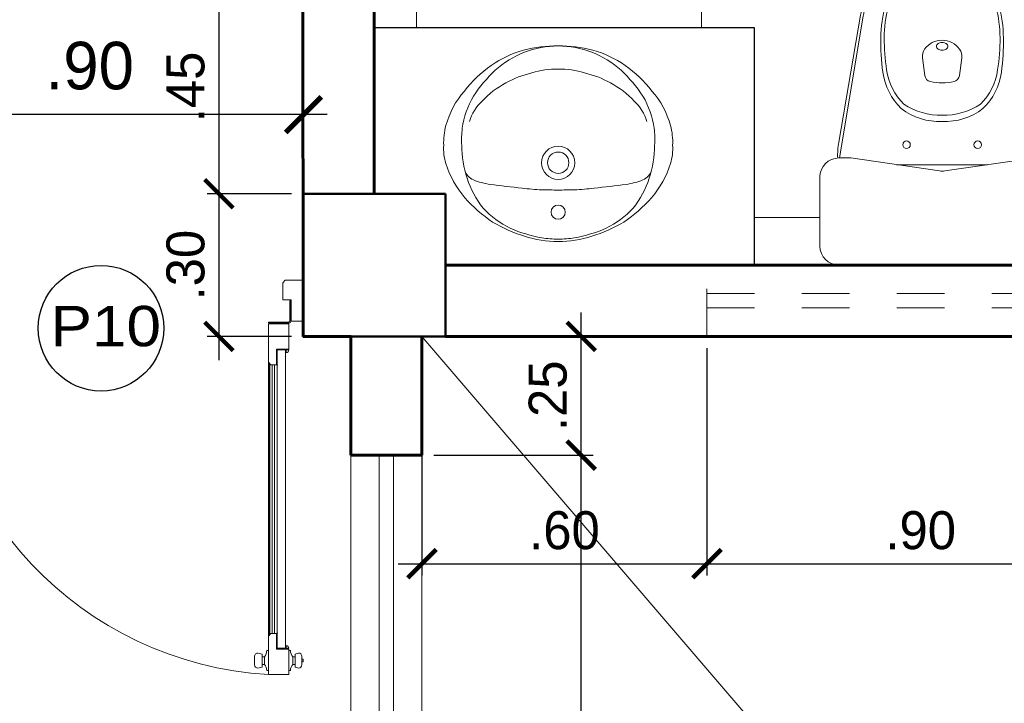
# Model space of a CAD drawing. Header units: metres. Extents: x -13 to 533, y -25 to 219.
# Tile 33 of 99: x 17.03 to 19.11, y 11.78 to 13.22. Entities that reach past the tile are written whole.
import ezdxf

# ---------------------------------------------------------------- set-up
doc = ezdxf.new("R2010")
doc.units = ezdxf.units.M
doc.linetypes.add('HIDDEN', pattern=[0.375, 0.25, -0.125])
for name, color, linetype, lineweight in [('COLUMNAS', 5, 'Continuous', 80), ('COTAS', 4, 'Continuous', 13), ('Pluma 0.2', 252, 'Continuous', 20), ('PLUMA 0.3', 251, 'Continuous', 30), ('PLUMA 0.8', 1, 'Continuous', 60), ('SANITARIOS', 54, 'Continuous', 18), ('VANOS', 254, 'Continuous', 20)]:
    doc.layers.add(name, color=color, linetype=linetype, lineweight=lineweight)
doc.layers.add('PLUMA 0.05', color=7, linetype='Continuous', lineweight=5, true_color=0x9c9c9c)
doc.layers.add('TEXTURAS', color=7, linetype='Continuous', lineweight=5, true_color=0x8a8a8a)
doc.styles.add('STYLE1', font='arial.ttf', dxfattribs={"height": 0.3})
doc.styles.add('TEXTOCENT', font='GOTHIC.TTF')
doc.dimstyles.new('PLANTA50', dxfattribs={"dimscale": 0.5, "dimtxt": 0.2, "dimasz": 0.15, "dimexe": 0.1, "dimexo": 0.1, "dimgap": 0.1, "dimtad": 2, "dimzin": 7, "dimdsep": 46, "dimtxsty": 'TEXTOCENT', "dimblk": 'ARCHTICK', "dimcen": 0.2, "dimdle": 0.1, "dimclrd": 8, "dimclre": 8, "dimclrt": 256, "dimaunit": 1, "dimadec": 0, "dimazin": 0, "dimtfac": 1, "dimtix": 1, "dimtmove": 2, "dimatfit": 3, "dimldrblk": 'ARCHTICK', "dimfxl": 1, "dimtolj": 1, "dimtzin": 0, "dimarcsym": 0})

# ---------------------------------------------------------------- blocks, each defined once
blk = doc.blocks.new('A$C66326E21')
for centre, radius in [((0.2409999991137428, 0.3500000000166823), 0.015), ((0.2409999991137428, 0.2460000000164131), 0.035), ((0.2409999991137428, 0.2460000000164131), 0.0225)]:
    blk.add_circle(centre, radius)
for centre, radius, start, end in [((0.2571855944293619, 0.1127999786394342), 0.300577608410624, 106.8213622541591, 120.905760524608), ((0.2578833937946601, 0.1130263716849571), 0.2954473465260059, 99.99248570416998, 113.5156580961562), ((0.2444154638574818, 0.1669610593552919), 0.2450627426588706, 90.79856304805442, 107.6279740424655), ((0.2496502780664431, 0.1101268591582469), 0.2969991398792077, 91.66901013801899, 98.33098986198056), ((0.2375845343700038, 0.1669610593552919), 0.2450627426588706, 72.37202595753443, 89.20143695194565), ((0.2323497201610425, 0.1101268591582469), 0.2969991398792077, 81.66901013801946, 88.330989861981), ((0.2241166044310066, 0.1130263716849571), 0.2954473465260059, 66.48434190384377, 80.00751429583), ((0.2248144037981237, 0.1127999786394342), 0.300577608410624, 59.09423947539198, 73.17863774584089), ((0.231792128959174, 0.2021108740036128), 0.2036825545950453, 116.7862099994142, 136.8489608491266), ((0.2502078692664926, 0.2021108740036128), 0.2036825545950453, 43.15103915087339, 63.2137900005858), ((0.2724386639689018, 0.1183497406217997), 0.3040682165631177, 123.9103165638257, 138.5833330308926), ((0.2095613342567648, 0.1183497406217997), 0.3040682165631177, 41.41666696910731, 56.08968343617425), ((0.2437383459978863, 0.2140635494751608), 0.2049205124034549, 141.5768857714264, 161.5924571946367), ((0.2382616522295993, 0.2140635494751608), 0.2049205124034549, 18.40754280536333, 38.42311422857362), ((0.199272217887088, 0.1868400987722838), 0.2039123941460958, 139.4151812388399, 162.6420023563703), ((0.2827277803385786, 0.1868400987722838), 0.2039123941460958, 17.35799764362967, 40.58481876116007), ((0.1193269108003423, 0.1398094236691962), 0.1531677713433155, 97.96383961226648, 111.7838862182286), ((0.3125994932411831, -1.241722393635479), 1.548153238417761, 95.46521959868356, 97.96383961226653), ((0.2388671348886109, -0.314815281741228), 0.6186163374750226, 92.97155251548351, 96.84378961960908), ((0.214136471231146, 0.6274252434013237), 0.3245389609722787, 268.7043153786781, 274.7480580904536), ((0.2678635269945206, 0.6274252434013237), 0.3245389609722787, 265.2519419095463, 271.2956846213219), ((0.2431328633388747, -0.314815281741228), 0.6186163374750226, 83.15621038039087, 87.02844748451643), ((0.1694005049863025, -1.241722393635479), 1.548153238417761, 82.03616038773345, 84.53478040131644), ((0.3626730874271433, 0.1398094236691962), 0.1531677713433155, 68.21611378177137, 82.0361603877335), ((0.280146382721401, 0.2055751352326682), 0.2421706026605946, 162.4069807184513, 179.1896752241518), ((0.07361852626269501, 0.2541818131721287), 0.03, 111.7838862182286, 166.7563550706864), ((0.4083814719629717, 0.2541818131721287), 0.03, 13.24364492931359, 68.21611378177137), ((0.2018536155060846, 0.2055751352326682), 0.2421706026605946, 0.8103247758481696, 17.59301928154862), ((0.1065810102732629, 0.2158131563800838), 0.1067985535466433, 162.6420023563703, 183.6576372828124), ((0.3754189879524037, 0.2158131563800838), 0.1067985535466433, 356.3423627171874, 17.35799764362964), ((0.1343527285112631, 0.2028813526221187), 0.1344919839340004, 177.3924563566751, 195.3300822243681), ((0.2130771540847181, 0.1966645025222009), 0.175511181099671, 175.9697432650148, 187.6164357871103), ((0.2689228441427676, 0.1966645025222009), 0.175511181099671, 352.3835642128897, 4.030256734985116), ((0.3476472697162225, 0.2028813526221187), 0.1344919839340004, 344.6699177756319, 2.60754364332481), ((0.1814367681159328, 0.2157886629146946), 0.1833131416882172, 195.3300822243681, 221.2175443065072), ((0.2151371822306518, 0.1969399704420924), 0.1775895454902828, 187.6164357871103, 210.8024455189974), ((0.2668628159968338, 0.1969399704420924), 0.1775895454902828, 329.1975544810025, 352.3835642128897), ((0.3005632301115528, 0.2157886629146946), 0.1833131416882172, 318.7824556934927, 344.6699177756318), ((0.1414948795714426, 0.18324249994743), 0.0902231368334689, 195.5550290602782, 227.7100619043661), ((0.3405051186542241, 0.18324249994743), 0.0902231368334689, 312.2899380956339, 344.4449709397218), ((0.3149208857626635, 0.2710269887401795), 0.3014968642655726, 213.1860097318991, 226.8139902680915), ((0.2099608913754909, 0.2331804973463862), 0.1740708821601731, 222.0905713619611, 243.0550122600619), ((0.2720391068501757, 0.2331804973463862), 0.1740708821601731, 296.9449877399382, 317.9094286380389), ((0.1670791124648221, 0.2710269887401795), 0.3014968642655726, 313.1860097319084, 326.8139902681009), ((0.247897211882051, 0.2536854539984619), 0.2587284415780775, 217.8305458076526, 235.1978782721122), ((0.2341027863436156, 0.2536854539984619), 0.2587284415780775, 304.8021217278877, 322.1694541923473), ((0.2310312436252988, 0.2539746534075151), 0.2023719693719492, 240.4039276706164, 257.0247784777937), ((0.2509687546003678, 0.2539746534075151), 0.2023719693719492, 282.9752215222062, 299.5960723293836), ((0.2459040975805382, 0.2059853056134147), 0.2069212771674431, 228.4229955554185, 248.4382677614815), ((0.2353003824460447, 0.2097979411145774), 0.160898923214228, 252.0048131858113, 272.0300466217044), ((0.246699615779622, 0.2097979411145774), 0.160898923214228, 267.9699533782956, 287.9951868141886), ((0.2360959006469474, 0.2059853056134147), 0.2069212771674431, 291.5617322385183, 311.5770044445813), ((0.2254534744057, 0.2164118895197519), 0.2153312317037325, 234.4409912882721, 254.5665361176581), ((0.2565465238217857, 0.2164118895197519), 0.2153312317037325, 285.4334638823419, 305.559008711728), ((0.2409726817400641, 0.3041910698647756), 0.3041910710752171, 256.1489410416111, 270.0051453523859), ((0.2438282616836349, 0.2084612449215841), 0.2084804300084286, 249.2189314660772, 269.2226969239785), ((0.2381717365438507, 0.2084612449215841), 0.2084804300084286, 270.7773030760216, 290.7810685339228), ((0.2410273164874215, 0.3041910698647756), 0.3041910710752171, 269.9948546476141, 283.851058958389)]:
    blk.add_arc(centre, radius, start, end)
blk = doc.blocks.new('A$C1DB9681C')
for p, q in [((0.0853656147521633, 0.5259124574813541), (0.0392541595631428, 0.2587589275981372)), ((0.0407027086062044, 0.2255772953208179), (0.0911344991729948, 0.5242283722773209)), ((0.4734342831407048, 0.2255772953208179), (0.4230024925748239, 0.5242283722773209)), ((0.4287713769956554, 0.5259124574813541), (0.4748828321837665, 0.2587589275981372)), ((0.2207645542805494, 0.3990422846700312), (0.2156367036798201, 0.436646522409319)), ((0.2933724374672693, 0.3990422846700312), (0.2985002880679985, 0.436646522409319)), ((0.0649951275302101, 0.2255772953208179), (0.0399951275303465, 0.2255772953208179)), ((0.0649951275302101, 0.2255772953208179), (0.2512816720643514, 0.1983265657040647)), ((0.1613642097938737, 0.2114800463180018), (0.2570684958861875, 0.2114800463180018)), ((0.3528692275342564, 0.2114800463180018), (0.2570684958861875, 0.2114800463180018)), ((0.2628554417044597, 0.1983257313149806), (0.4493354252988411, 0.2255772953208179)), ((0.4743354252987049, 0.2255772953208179), (0.4493354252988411, 0.2255772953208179)), ((-4.8724696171e-06, 0.0400026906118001), (-4.8724696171e-06, 0.1855772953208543)), ((0.5143354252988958, 0.0400026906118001), (0.5143354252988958, 0.1855772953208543)), ((0.4743354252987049, 2.6906118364e-06), (0.0399951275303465, 2.6906118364e-06))]:
    blk.add_line(p, q)
blk.add_lwpolyline([(0.2450684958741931, 0.4604800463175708, 0.1390050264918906), (0.2458909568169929, 0.4575788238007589, 0.1070892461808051), (0.2485832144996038, 0.4547791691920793, 0.080211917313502), (0.2522965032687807, 0.4530694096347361, 0.067960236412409), (0.2570684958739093, 0.452417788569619, 0.0679602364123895), (0.261840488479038, 0.4530694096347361, 0.08021191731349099), (0.2655537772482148, 0.4547791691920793, 0.1070892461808), (0.2682460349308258, 0.4575788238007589, 0.1390050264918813), (0.2690684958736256, 0.4604800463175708, 0.1390050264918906), (0.2682460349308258, 0.4633812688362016, 0.1070892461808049), (0.2655537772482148, 0.4661809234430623, 0.0802119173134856), (0.261840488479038, 0.4678906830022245, 0.0679602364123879), (0.2570684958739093, 0.4685423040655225, 0.0679602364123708), (0.2522965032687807, 0.4678906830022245, 0.0802119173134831), (0.2485832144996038, 0.4661809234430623, 0.1070892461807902), (0.2458909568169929, 0.4633812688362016, 0.1390050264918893)], format="xyb", close=True)
for centre in [(0.1820684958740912, 0.253480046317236), (0.3320684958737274, 0.253480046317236)]:
    blk.add_circle(centre, 0.008)
for centre, radius, start, end in [((0.263378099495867, 0.5387561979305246), 0.1648446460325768, 92.19359256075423, 132.4727455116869), ((0.2633272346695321, 0.5383444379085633), 0.1592586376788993, 92.25225892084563, 132.8254247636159), ((0.2507588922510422, 0.5387561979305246), 0.1648446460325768, 47.52725448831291, 87.80640743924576), ((0.2508097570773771, 0.5383444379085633), 0.1592586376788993, 47.17457523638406, 87.74774107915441), ((0.2937813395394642, 0.5110476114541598), 0.2058454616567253, 133.5069758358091, 163.073028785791), ((0.2934777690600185, 0.5112569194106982), 0.1996550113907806, 133.8873058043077, 163.4946005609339), ((0.2629274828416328, 0.5349434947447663), 0.1216776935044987, 92.75995603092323, 135.8858163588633), ((0.2628489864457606, 0.5342354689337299), 0.1153894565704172, 92.87146162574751, 136.5576922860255), ((0.2512095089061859, 0.5349434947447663), 0.1216776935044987, 44.11418364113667, 87.24004396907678), ((0.2512880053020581, 0.5342354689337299), 0.1153894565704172, 43.44230771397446, 87.12853837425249), ((0.2206592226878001, 0.5112569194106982), 0.1996550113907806, 16.50539943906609, 46.11269419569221), ((0.2203556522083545, 0.5110476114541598), 0.2058454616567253, 16.92697121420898, 46.49302416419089), ((0.2907256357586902, 0.5128906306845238), 0.1570256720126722, 137.1692449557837, 167.274595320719), ((0.2900998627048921, 0.513200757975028), 0.1496795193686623, 137.8844604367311, 168.1333494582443), ((0.2240371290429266, 0.513200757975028), 0.1496795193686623, 11.86665054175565, 42.11553956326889), ((0.2234113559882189, 0.5128906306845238), 0.1570256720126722, 12.72540467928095, 42.83075504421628), ((0.3769320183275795, 0.475587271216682), 0.2958776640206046, 161.1914994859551, 170.2070749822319), ((0.3793647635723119, 0.4755562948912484), 0.2923108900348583, 161.5677512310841, 170.4151563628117), ((0.1347722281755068, 0.4755562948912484), 0.2923108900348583, 9.584843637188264, 18.43224876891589), ((0.1372049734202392, 0.475587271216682), 0.2958776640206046, 9.792925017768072, 18.80850051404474), ((0.4073331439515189, 0.4752295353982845), 0.2792835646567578, 165.0070925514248, 179.333133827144), ((0.4158106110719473, 0.4751387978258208), 0.2807619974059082, 165.8066819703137, 179.3181272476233), ((0.0983263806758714, 0.4751387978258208), 0.2807619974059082, 0.681872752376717, 14.19331802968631), ((0.1068038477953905, 0.4752295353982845), 0.2792835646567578, 0.6668661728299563, 14.99290744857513), ((0.5562896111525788, 0.4678808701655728), 0.4283522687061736, 178.5821248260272, 188.2412734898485), ((0.6220161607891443, 0.4812331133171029), 0.4869554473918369, 180.3239309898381, 188.2950093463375), ((-0.1078791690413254, 0.4812331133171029), 0.4869554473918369, 351.7049906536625, 359.6760690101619), ((-0.0421526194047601, 0.4678808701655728), 0.4283522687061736, 351.7587265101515, 1.417875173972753), ((0.2570684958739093, 0.4278378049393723), 0.0456422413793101, 90, 143.8167739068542), ((0.2570684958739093, 0.4278378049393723), 0.0456422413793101, 36.1832260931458, 90), ((0.2404074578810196, 0.4400243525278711), 0.025, 143.8167739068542, 187.7651660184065), ((0.2737295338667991, 0.4400243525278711), 0.025, 352.2348339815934, 36.1832260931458), ((0.2634849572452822, 0.4242202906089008), 0.1323187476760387, 187.7049638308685, 225.6981694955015), ((0.2619713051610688, 0.4274656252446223), 0.1229266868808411, 187.7071026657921, 225.9930293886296), ((0.235627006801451, 0.4010689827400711), 0.015, 187.7651660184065, 256.2303869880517), ((0.2785099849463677, 0.4010689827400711), 0.015, 283.7696130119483, 352.2348339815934), ((0.2521656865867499, 0.4274656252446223), 0.1229266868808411, 314.0069706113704, 352.2928973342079), ((0.250652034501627, 0.4242202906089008), 0.1323187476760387, 314.3018305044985, 352.2950361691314), ((0.2570684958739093, 0.4885633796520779), 0.1050833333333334, 256.2303869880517, 270), ((0.2570684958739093, 0.4885633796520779), 0.1050833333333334, 270, 283.7696130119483), ((0.2537801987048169, 0.4535029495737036), 0.1380620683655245, 235.9958080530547, 271.3647728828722), ((0.2603567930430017, 0.4535029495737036), 0.1380620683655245, 268.6352271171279, 304.0041919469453), ((0.2512401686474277, 0.4342095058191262), 0.1318583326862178, 232.5539812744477, 272.5333809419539), ((0.262896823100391, 0.4342095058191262), 0.1318583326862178, 267.4666190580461, 307.4460187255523), ((0.1870684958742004, 0.2332457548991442), 0.15, 170.2070749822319, 182.9659744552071), ((0.3270684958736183, 0.2332457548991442), 0.15, 357.0388858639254, 9.792925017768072), ((0.0399951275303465, 0.1855772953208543), 0.04, 90, 180), ((0.4743354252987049, 0.1855772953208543), 0.04, 0, 90), ((0.2570714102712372, 0.2379053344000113), 0.04, 261.677576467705, 278.3141622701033), ((0.0399951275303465, 0.0400026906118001), 0.04, 180, 270), ((0.4743354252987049, 0.0400026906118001), 0.04, 270, 0)]:
    blk.add_arc(centre, radius, start, end)
blk = doc.blocks.new('A$C387263C3')
at = {"layer": 'PLUMA 0.05', "lineweight": 9}
blk.add_arc((0.0378009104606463, 0.1080012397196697), 0.9308800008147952, 0, 86.67442637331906, dxfattribs=at)
at = {"layer": 'Pluma 0.2', "lineweight": 9}
for p, q in [((0.0918009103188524, 1.037313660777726), (0.0378009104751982, 1.037313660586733)), ((0.0378009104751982, 1.037313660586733), (0.0918009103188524, 1.037313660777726)), ((0.0378009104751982, 0.9704616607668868), (0.0378009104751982, 1.037313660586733)), ((0.0918009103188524, 1.037313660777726), (0.0378009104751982, 1.037313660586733)), ((0.0378009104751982, 1.037313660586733), (0.0918009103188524, 1.037313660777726)), ((0.0378009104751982, 0.9704616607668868), (0.0378009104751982, 1.037313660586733)), ((0.0918009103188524, 0.9361716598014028), (0.0918009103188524, 1.037313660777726)), ((0.0918009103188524, 0.9361716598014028), (0.0918009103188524, 1.037313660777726)), ((0.0034776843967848, 0.9893053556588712), (0.0034776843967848, 1.012143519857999)), ((0.0034776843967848, 0.9893053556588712), (0.0034776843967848, 1.012143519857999)), ((0.0216009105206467, 1.017990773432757), (0.0122792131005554, 1.020254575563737)), ((0.0216009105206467, 1.017990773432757), (0.0122792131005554, 1.020254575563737)), ((0.0216009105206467, 0.9834581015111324), (0.0216009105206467, 1.017990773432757)), ((0.0216009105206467, 0.9834581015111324), (0.0216009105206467, 1.017990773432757)), ((0.0216009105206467, 1.010878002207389), (0.027675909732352, 1.010878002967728)), ((0.0216009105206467, 1.010878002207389), (0.027675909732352, 1.010878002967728)), ((0.027675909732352, 0.9905708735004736), (0.027675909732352, 1.010878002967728)), ((0.027675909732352, 0.9905708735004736), (0.027675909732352, 1.010878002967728)), ((0.0334448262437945, 1.027049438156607), (0.0378009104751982, 1.027049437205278)), ((0.0334448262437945, 1.027049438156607), (0.0378009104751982, 1.027049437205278)), ((0.0961569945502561, 1.027049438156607), (0.0918009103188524, 1.027049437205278)), ((0.0961569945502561, 1.027049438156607), (0.0918009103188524, 1.027049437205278)), ((0.1080009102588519, 1.010878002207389), (0.1019259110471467, 1.010878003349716)), ((0.1019259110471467, 0.9905708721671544), (0.1019259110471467, 1.010878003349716)), ((0.1080009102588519, 1.010878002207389), (0.1019259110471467, 1.010878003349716)), ((0.1019259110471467, 0.9905708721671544), (0.1019259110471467, 1.010878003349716)), ((0.1080009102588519, 1.017990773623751), (0.119158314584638, 1.020254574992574)), ((0.1080009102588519, 1.017990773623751), (0.119158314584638, 1.020254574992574)), ((0.1080009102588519, 0.9834581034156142), (0.1080009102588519, 1.017990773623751)), ((0.1080009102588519, 0.9834581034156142), (0.1080009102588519, 1.017990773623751)), ((0.1279598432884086, 0.9893053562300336), (0.1279598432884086, 1.012143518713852)), ((0.1279598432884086, 0.9893053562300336), (0.1279598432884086, 1.012143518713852)), ((0.0005283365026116, 0.9970314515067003), (0.0005283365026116, 1.004417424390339)), ((0.0005283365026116, 1.004417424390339), (0.0034776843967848, 1.004417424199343)), ((0.0005283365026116, 0.9970314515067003), (0.0005283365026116, 1.004417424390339)), ((0.0005283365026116, 1.004417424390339), (0.0034776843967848, 1.004417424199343)), ((0.0034776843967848, 0.9970314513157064), (0.0005283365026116, 0.9970314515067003)), ((0.0034776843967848, 0.9970314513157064), (0.0005283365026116, 0.9970314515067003)), ((0.0034776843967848, 1.004417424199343), (0.0034776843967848, 0.9970314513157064)), ((0.0034776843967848, 1.004417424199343), (0.0034776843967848, 0.9970314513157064)), ((0.0216009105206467, 0.990570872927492), (0.027675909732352, 0.9905708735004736)), ((0.0216009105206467, 0.990570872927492), (0.027675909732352, 0.9905708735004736)), ((0.1080009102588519, 0.990570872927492), (0.1019259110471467, 0.9905708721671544)), ((0.1080009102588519, 0.990570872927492), (0.1019259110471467, 0.9905708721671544)), ((0.0216009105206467, 0.9834581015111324), (0.0122792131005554, 0.9811943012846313)), ((0.0216009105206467, 0.9834581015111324), (0.0122792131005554, 0.9811943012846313)), ((0.0334448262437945, 0.974399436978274), (0.0378009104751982, 0.9743994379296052)), ((0.0334448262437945, 0.974399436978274), (0.0378009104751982, 0.9743994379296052)), ((0.0705789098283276, 0.9704616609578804), (0.0378009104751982, 0.9704616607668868)), ((0.0705789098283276, 0.9704616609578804), (0.0378009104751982, 0.9704616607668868)), ((0.0446589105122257, 0.9683016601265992), (0.0378009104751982, 0.9683016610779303)), ((0.0446589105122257, 0.9683016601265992), (0.0378009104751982, 0.9683016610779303)), ((0.0446589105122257, 0.9614436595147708), (0.0446589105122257, 0.9683016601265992)), ((0.0446589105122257, 0.9614436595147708), (0.0446589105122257, 0.9683016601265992)), ((0.0468189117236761, 0.9683016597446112), (0.0684189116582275, 0.9683016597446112)), ((0.0684189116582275, 0.9683016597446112), (0.0468189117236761, 0.9683016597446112)), ((0.0468189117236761, 0.5393806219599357), (0.0468189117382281, 0.9683016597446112)), ((0.0468189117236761, 0.514006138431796), (0.0468189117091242, 0.9683016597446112)), ((0.0468189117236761, 0.9683016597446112), (0.0684189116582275, 0.9683016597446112)), ((0.0684189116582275, 0.9683016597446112), (0.0468189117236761, 0.9683016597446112)), ((0.0468189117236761, 0.5393806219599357), (0.0468189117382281, 0.9683016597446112)), ((0.0468189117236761, 0.514006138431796), (0.0468189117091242, 0.9683016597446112)), ((0.0684189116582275, 0.9293136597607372), (0.0684189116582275, 0.9683016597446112)), ((0.0684189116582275, 0.9293136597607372), (0.0684189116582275, 0.9683016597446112)), ((0.0705789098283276, 0.9293136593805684), (0.0705789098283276, 0.9704616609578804)), ((0.0705789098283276, 0.9293136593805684), (0.0705789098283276, 0.9704616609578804)), ((0.0961569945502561, 0.974399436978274), (0.0918009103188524, 0.9743994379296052)), ((0.0961569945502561, 0.974399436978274), (0.0918009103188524, 0.9743994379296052)), ((0.1080009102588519, 0.9834581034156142), (0.119158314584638, 0.9811943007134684)), ((0.1080009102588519, 0.9834581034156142), (0.119158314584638, 0.9811943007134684)), ((0.084942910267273, 0.929313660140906), (0.0918009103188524, 0.9361716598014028)), ((0.084942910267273, 0.929313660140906), (0.0918009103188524, 0.9361716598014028)), ((0.0900156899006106, 0.2174084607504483), (0.0900156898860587, 0.9343864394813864)), ((0.0900156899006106, 0.2174084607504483), (0.0900156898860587, 0.9343864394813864)), ((0.0918009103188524, 0.2156232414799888), (0.0918009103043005, 0.9361716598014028)), ((0.0918009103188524, 0.2156232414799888), (0.0918009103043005, 0.9361716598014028)), ((0.0684189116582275, 0.9293136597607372), (0.0675616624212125, 0.928456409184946)), ((0.0684189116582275, 0.9293136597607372), (0.0675616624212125, 0.928456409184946)), ((0.0684189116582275, 0.9275991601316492), (0.0675616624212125, 0.928456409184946)), ((0.0684189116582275, 0.9275991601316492), (0.0675616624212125, 0.928456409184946)), ((0.0684189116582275, 0.5393806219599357), (0.0684189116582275, 0.9275991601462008)), ((0.0684189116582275, 0.514006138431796), (0.0684189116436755, 0.9275991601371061)), ((0.0684189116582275, 0.5393806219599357), (0.0684189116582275, 0.9275991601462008)), ((0.0684189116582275, 0.514006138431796), (0.0684189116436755, 0.9275991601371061)), ((0.084942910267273, 0.929313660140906), (0.0705789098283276, 0.9293136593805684)), ((0.084942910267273, 0.929313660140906), (0.0705789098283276, 0.9293136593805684)), ((0.0754247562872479, 0.2224812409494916), (0.0754247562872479, 0.929313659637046)), ((0.0754247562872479, 0.2224812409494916), (0.0754247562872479, 0.929313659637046)), ((0.0817933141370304, 0.2224812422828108), (0.0817933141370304, 0.929313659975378)), ((0.0817933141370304, 0.2224812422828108), (0.0817933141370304, 0.929313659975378)), ((0.0881617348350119, 0.219262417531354), (0.08816173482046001, 0.932532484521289)), ((0.0881617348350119, 0.219262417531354), (0.08816173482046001, 0.932532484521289)), ((0.0468189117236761, 0.5393806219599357), (0.0468189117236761, 0.1834932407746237)), ((0.0468189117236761, 0.5393806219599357), (0.0468189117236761, 0.1834932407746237)), ((0.0684189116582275, 0.5393806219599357), (0.0684189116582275, 0.2241957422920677)), ((0.0684189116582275, 0.5393806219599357), (0.0684189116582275, 0.2241957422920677)), ((0.0468189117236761, 0.514006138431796), (0.0468189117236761, 0.1834932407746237)), ((0.0468189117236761, 0.514006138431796), (0.0468189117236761, 0.1834932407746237)), ((0.0684189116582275, 0.514006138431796), (0.0684189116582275, 0.2241957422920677)), ((0.0684189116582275, 0.514006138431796), (0.0684189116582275, 0.2241957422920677)), ((0.0684189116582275, 0.2241957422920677), (0.0675616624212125, 0.2233384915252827)), ((0.0684189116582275, 0.2241957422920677), (0.0675616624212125, 0.2233384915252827)), ((0.0684189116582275, 0.2224812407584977), (0.0675616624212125, 0.2233384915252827)), ((0.0684189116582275, 0.2224812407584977), (0.0675616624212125, 0.2233384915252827)), ((0.0684189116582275, 0.2224812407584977), (0.0684189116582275, 0.1834932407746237)), ((0.0684189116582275, 0.2224812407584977), (0.0684189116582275, 0.1834932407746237)), ((0.0705789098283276, 0.2224812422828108), (0.0705789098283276, 0.1813332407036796)), ((0.084942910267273, 0.2224812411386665), (0.0705789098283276, 0.2224812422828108)), ((0.0705789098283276, 0.2224812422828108), (0.0705789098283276, 0.1813332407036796)), ((0.084942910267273, 0.2224812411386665), (0.0705789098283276, 0.2224812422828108)), ((0.084942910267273, 0.2224812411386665), (0.0918009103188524, 0.2156232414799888)), ((0.084942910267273, 0.2224812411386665), (0.0918009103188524, 0.2156232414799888)), ((0.0918009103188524, 0.2156232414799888), (0.0918009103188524, 0.1144812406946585)), ((0.0918009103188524, 0.2156232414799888), (0.0918009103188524, 0.1144812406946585)), ((0.0446589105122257, 0.1834932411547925), (0.0378009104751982, 0.1834932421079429)), ((0.0446589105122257, 0.1834932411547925), (0.0378009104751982, 0.1834932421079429)), ((0.0446589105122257, 0.1903512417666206), (0.0446589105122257, 0.1834932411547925)), ((0.0446589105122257, 0.1903512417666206), (0.0446589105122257, 0.1834932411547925)), ((0.0468189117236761, 0.1834932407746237), (0.0684189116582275, 0.1834932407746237)), ((0.0684189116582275, 0.1834932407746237), (0.0468189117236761, 0.1834932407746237)), ((0.0468189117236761, 0.1834932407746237), (0.0684189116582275, 0.1834932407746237)), ((0.0684189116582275, 0.1834932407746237), (0.0468189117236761, 0.1834932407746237)), ((0.0378009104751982, 0.1813332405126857), (0.0378009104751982, 0.1144812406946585)), ((0.0705789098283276, 0.1813332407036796), (0.0378009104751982, 0.1813332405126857)), ((0.0378009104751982, 0.1813332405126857), (0.0378009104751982, 0.1144812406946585)), ((0.0705789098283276, 0.1813332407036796), (0.0378009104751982, 0.1813332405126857)), ((9.105860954e-07, 1.2400396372e-06), (9.105860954e-07, 0.1080012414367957)), ((9.105860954e-07, 0.1080012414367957), (0.0313209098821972, 0.108001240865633)), ((9.105860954e-07, 1.2400396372e-06), (9.105860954e-07, 0.1080012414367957)), ((9.105860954e-07, 0.1080012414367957), (0.0313209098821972, 0.108001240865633)), ((0.0313209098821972, 0.0518412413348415), (0.0313209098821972, 0.108001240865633)), ((0.0313209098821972, 0.0518412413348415), (0.0313209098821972, 0.108001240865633)), ((0.0334809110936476, 0.054001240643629), (0.0334809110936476, 0.1080012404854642)), ((0.0334809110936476, 0.1080012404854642), (0.035640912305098, 0.1080012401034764)), ((0.0334809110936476, 0.054001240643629), (0.0334809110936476, 0.1080012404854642)), ((0.0334809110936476, 0.1080012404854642), (0.035640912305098, 0.1080012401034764)), ((0.035640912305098, 0.0540012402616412), (0.035640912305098, 0.1080012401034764)), ((0.035640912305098, 0.0540012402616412), (0.035640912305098, 0.1080012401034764)), ((0.0918009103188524, 0.1144812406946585), (0.0378009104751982, 0.1144812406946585)), ((0.0378009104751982, 0.1144812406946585), (0.0918009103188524, 0.1144812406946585)), ((0.0918009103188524, 0.1144812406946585), (0.0378009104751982, 0.1144812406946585)), ((0.0378009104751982, 0.1144812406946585), (0.0918009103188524, 0.1144812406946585)), ((0.0378009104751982, 0.110161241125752), (0.0378009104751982, 0.1123212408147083)), ((0.0918009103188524, 0.1123212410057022), (0.0378009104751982, 0.1123212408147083)), ((0.0378009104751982, 0.110161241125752), (0.0378009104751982, 0.1123212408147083)), ((0.0918009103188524, 0.1123212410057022), (0.0378009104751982, 0.1123212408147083)), ((0.0378009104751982, 0.110161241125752), (0.0918009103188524, 0.1101612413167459)), ((0.0378009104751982, 0.110161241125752), (0.0918009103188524, 0.1101612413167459)), ((0.0918009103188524, 0.1123212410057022), (0.0918009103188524, 0.1101612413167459)), ((0.0918009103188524, 0.1123212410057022), (0.0918009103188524, 0.1101612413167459)), ((0.9686809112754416, 0.0518412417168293), (0.9686809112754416, 0.1080012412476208)), ((1.000000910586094, 0.1080012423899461), (0.9686809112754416, 0.1080012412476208)), ((0.9686809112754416, 0.0518412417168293), (0.9686809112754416, 0.1080012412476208)), ((1.000000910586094, 0.1080012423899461), (0.9686809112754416, 0.1080012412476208)), ((1.000000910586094, 1.2409927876e-06), (1.000000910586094, 0.1080012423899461)), ((1.000000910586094, 1.2409927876e-06), (1.000000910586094, 0.1080012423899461)), ((0.0313209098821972, 0.0518412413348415), (0.0540009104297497, 0.0518412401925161)), ((0.0313209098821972, 0.0518412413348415), (0.0540009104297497, 0.0518412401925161)), ((0.035640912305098, 0.0540012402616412), (0.0334809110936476, 0.054001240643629)), ((0.035640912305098, 0.0540012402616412), (0.0334809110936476, 0.054001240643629)), ((0.0540009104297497, 0.0068592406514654), (0.0540009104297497, 0.0518412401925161)), ((0.0540009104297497, 0.0068592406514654), (0.0540009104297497, 0.0518412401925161)), ((0.9686809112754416, 0.0518412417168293), (0.9460009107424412, 0.0518412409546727)), ((0.9460009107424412, 0.0068592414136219), (0.9460009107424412, 0.0518412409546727)), ((0.9686809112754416, 0.0518412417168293), (0.9460009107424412, 0.0518412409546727)), ((0.9460009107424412, 0.0068592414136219), (0.9460009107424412, 0.0518412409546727)), ((9.105860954e-07, 1.2400396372e-06), (0.0471429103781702, 1.2409927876e-06)), ((9.105860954e-07, 1.2400396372e-06), (0.0471429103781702, 1.2409927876e-06)), ((0.0471429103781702, 1.2409927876e-06), (0.0540009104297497, 0.0068592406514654)), ((0.0471429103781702, 1.2409927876e-06), (0.0540009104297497, 0.0068592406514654)), ((0.9528589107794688, 1.2417549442e-06), (0.9460009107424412, 0.0068592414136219)), ((0.9528589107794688, 1.2417549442e-06), (0.9460009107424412, 0.0068592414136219)), ((1.000000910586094, 1.2409927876e-06), (0.9528589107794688, 1.2417549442e-06)), ((1.000000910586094, 1.2409927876e-06), (0.9528589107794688, 1.2417549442e-06))]:
    blk.add_line(p, q, dxfattribs=at)
for centre, major_axis, ratio, start_param, end_param in [((0.0116158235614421, 1.012143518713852), (0.0057545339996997, 0.0057545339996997), 0.9999997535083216, 0.7037916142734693, 2.356194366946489), ((0.0116158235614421, 1.012143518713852), (0.0057545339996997, 0.0057545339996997), 0.9999997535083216, 0.7037916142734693, 2.356194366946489), ((0.007768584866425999, 1.027094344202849), (0.0181558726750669, 0.0181558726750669), 0.9999999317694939, -1.468973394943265, -0.7871471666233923), ((0.007768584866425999, 1.027094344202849), (0.0181558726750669, 0.0181558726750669), 0.9999999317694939, -1.468973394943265, -0.7871471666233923), ((0.1218332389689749, 1.027094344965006), (0.0181558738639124, -0.0181558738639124), 0.9999999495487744, 3.928739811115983, 4.610565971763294), ((0.1218332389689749, 1.027094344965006), (0.0181558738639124, -0.0181558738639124), 0.9999999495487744, 3.928739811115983, 4.610565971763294), ((0.1198217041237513, 1.012143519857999), (0.005754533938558, 0.005754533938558), 0.9999998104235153, -0.7853982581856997, 0.8670049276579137), ((0.1198217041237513, 1.012143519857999), (0.005754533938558, 0.005754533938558), 0.9999998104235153, -0.7853982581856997, 0.8670049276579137), ((0.0116158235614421, 0.9893053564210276), (0.0057545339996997, -0.0057545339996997), 0.9999997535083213, 3.926990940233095, 5.579393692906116), ((0.0116158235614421, 0.9893053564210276), (0.0057545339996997, -0.0057545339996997), 0.9999997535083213, 3.926990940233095, 5.579393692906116), ((0.007768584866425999, 0.974354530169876), (0.0181558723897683, -0.0181558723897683), 0.999999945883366, 0.7871471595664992, 1.468973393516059), ((0.007768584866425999, 0.974354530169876), (0.0181558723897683, -0.0181558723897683), 0.999999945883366, 0.7871471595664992, 1.468973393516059), ((0.1218332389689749, 0.9743545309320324), (0.0181558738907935, 0.0181558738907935), 0.9999999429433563, 1.672619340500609, 2.354445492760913), ((0.1218332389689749, 0.9743545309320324), (0.0181558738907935, 0.0181558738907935), 0.9999999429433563, 1.672619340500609, 2.354445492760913), ((0.1198217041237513, 0.9893053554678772), (0.005754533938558, -0.005754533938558), 0.9999998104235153, 5.416180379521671, 7.068583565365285), ((0.1198217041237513, 0.9893053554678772), (0.005754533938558, -0.005754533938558), 0.9999998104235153, 5.416180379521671, 7.068583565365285), ((0.0446589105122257, 0.9683016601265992), (0.004849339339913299, -0.004849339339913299), 0.9999995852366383, 3.926991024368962, 5.497786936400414), ((0.0446589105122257, 0.9683016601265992), (0.004849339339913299, -0.004849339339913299), 0.9999995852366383, 3.926991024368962, 5.497786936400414), ((0.0446589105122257, 0.1834932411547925), (0.004849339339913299, 0.004849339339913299), 0.9999995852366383, 0.7853983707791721, 2.356194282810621), ((0.0446589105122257, 0.1834932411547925), (0.004849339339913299, 0.004849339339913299), 0.9999995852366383, 0.7853983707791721, 2.356194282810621), ((0.035640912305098, 0.1101612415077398), (0.0015273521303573, 0.0015273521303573), 0.9999984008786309, 2.53189590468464, 8.815081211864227), ((0.035640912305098, 0.1101612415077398), (0.0015273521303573, 0.0015273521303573), 0.9999984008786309, 2.53189590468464, 8.815081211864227)]:
    blk.add_ellipse(centre, major_axis=major_axis, ratio=ratio, start_param=start_param, end_param=end_param, dxfattribs=at)
blk = doc.blocks.new('_ARCHTICK')
at = {"color": 0, "linetype": 'ByBlock', "const_width": 0.15}
blk.add_lwpolyline([(-0.5, -0.5), (0.5, 0.5)], dxfattribs=at)
blk = doc.blocks.new('*D274')
at = {"layer": 'COTAS', "color": 8, "lineweight": -2, "transparency": 16777216}
for p, q in [((16.7306343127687, 12.85018340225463), (16.7306343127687, 13.06683424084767)), ((17.63063431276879, 12.84999986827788), (17.63063431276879, 13.06683424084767)), ((17.68063431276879, 13.01683424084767), (16.6806343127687, 13.01683424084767))]:
    blk.add_line(p, q, dxfattribs=at)
at = {"layer": 'Defpoints', "color": 0, "lineweight": 5, "transparency": 16777216}
for p in [(16.7306343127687, 13.01683424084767), (16.7306343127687, 12.80018340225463), (17.63063431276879, 12.79999986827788)]:
    blk.add_point(p, dxfattribs=at)
at = {"layer": 'COTAS', "color": 8, "lineweight": -2, "transparency": 16777216, "xscale": 0.075, "yscale": 0.075, "zscale": 0.075, "rotation": 180}
blk.add_blockref('_ARCHTICK', (16.7306343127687, 13.01683424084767), dxfattribs=at)
at = {"layer": 'COTAS', "color": 8, "lineweight": -2, "transparency": 16777216, "xscale": 0.075, "yscale": 0.075, "zscale": 0.075}
blk.add_blockref('_ARCHTICK', (17.63063431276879, 13.01683424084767), dxfattribs=at)
at = {"layer": 'COTAS', "transparency": 16777216, "insert": (17.18063431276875, 13.11934953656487), "char_height": 0.1, "attachment_point": 5, "style": 'TEXTOCENT'}
blk.add_mtext('\\A1;.90', dxfattribs=at)
blk = doc.blocks.new('*D279')
at = {"layer": 'COTAS', "color": 251, "linetype": 'Continuous', "lineweight": -2, "transparency": 16777216}
for p, q in [((18.21516561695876, 10.79999970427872), (18.21516561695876, 12.34999986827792)), ((17.9050002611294, 12.29999986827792), (18.24016561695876, 12.29999986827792)), ((17.9050002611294, 10.84999970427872), (18.24016561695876, 10.84999970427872))]:
    blk.add_line(p, q, dxfattribs=at)
at = {"layer": 'Defpoints', "color": 0, "linetype": 'Continuous', "lineweight": 5, "transparency": 16777216}
for p in [(17.8800002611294, 12.29999986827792), (18.21516561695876, 12.29999986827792), (17.8800002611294, 10.84999970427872)]:
    blk.add_point(p, dxfattribs=at)
at = {"layer": 'COTAS', "color": 251, "linetype": 'Continuous', "lineweight": -2, "transparency": 16777216, "xscale": 0.06, "yscale": 0.06, "zscale": 0.06}
for p, rotation in [((18.21516561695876, 12.29999986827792), 90), ((18.21516561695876, 10.84999970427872), 270)]:
    blk.add_blockref('_ARCHTICK', p, dxfattribs=dict(at, rotation=rotation))
at = {"layer": 'COTAS', "color": 2, "linetype": 'Continuous', "lineweight": 5, "transparency": 16777216, "insert": (18.14516561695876, 11.57499978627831), "char_height": 0.08, "attachment_point": 5, "rotation": 90}
blk.add_mtext('\\A1;1.45', dxfattribs=at)
blk = doc.blocks.new('*D280')
at = {"layer": 'COTAS', "color": 251, "linetype": 'Continuous', "lineweight": -2, "transparency": 16777216}
for p, q in [((18.21516561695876, 12.24999986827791), (18.21516561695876, 12.59999976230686)), ((17.9050002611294, 12.54999976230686), (18.24016561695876, 12.54999976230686)), ((17.9050002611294, 12.29999986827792), (18.24016561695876, 12.29999986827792))]:
    blk.add_line(p, q, dxfattribs=at)
at = {"layer": 'Defpoints', "color": 0, "linetype": 'Continuous', "lineweight": 5, "transparency": 16777216}
for p in [(17.8800002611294, 12.54999976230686), (18.21516561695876, 12.54999976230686), (17.8800002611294, 12.29999986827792)]:
    blk.add_point(p, dxfattribs=at)
at = {"layer": 'COTAS', "color": 251, "linetype": 'Continuous', "lineweight": -2, "transparency": 16777216, "xscale": 0.06, "yscale": 0.06, "zscale": 0.06}
for p, rotation in [((18.21516561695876, 12.54999976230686), 90), ((18.21516561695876, 12.29999986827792), 270)]:
    blk.add_blockref('_ARCHTICK', p, dxfattribs=dict(at, rotation=rotation))
at = {"layer": 'COTAS', "color": 2, "linetype": 'Continuous', "lineweight": 5, "transparency": 16777216, "insert": (18.14516561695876, 12.42499981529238), "char_height": 0.08, "attachment_point": 5, "rotation": 90}
blk.add_mtext('\\A1;.25', dxfattribs=at)
blk = doc.blocks.new('*D297')
at = {"layer": 'COTAS', "color": 251, "linetype": 'Continuous', "lineweight": -2, "transparency": 16777216}
for p, q in [((17.8800002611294, 12.52499976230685), (17.8800002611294, 12.04652578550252)), ((18.48000043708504, 12.52499976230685), (18.48000043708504, 12.04652578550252)), ((17.8300002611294, 12.07152578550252), (18.53000043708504, 12.07152578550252))]:
    blk.add_line(p, q, dxfattribs=at)
at = {"layer": 'Defpoints', "color": 0, "linetype": 'Continuous', "lineweight": 5, "transparency": 16777216}
for p in [(17.8800002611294, 12.54999976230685), (18.48000043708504, 12.54999976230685), (18.48000043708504, 12.07152578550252)]:
    blk.add_point(p, dxfattribs=at)
at = {"layer": 'COTAS', "color": 251, "linetype": 'Continuous', "lineweight": -2, "transparency": 16777216, "xscale": 0.06, "yscale": 0.06, "zscale": 0.06, "rotation": 180}
blk.add_blockref('_ARCHTICK', (17.8800002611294, 12.07152578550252), dxfattribs=at)
at = {"layer": 'COTAS', "color": 251, "linetype": 'Continuous', "lineweight": -2, "transparency": 16777216, "xscale": 0.06, "yscale": 0.06, "zscale": 0.06}
blk.add_blockref('_ARCHTICK', (18.48000043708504, 12.07152578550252), dxfattribs=at)
at = {"layer": 'COTAS', "color": 2, "linetype": 'Continuous', "lineweight": 5, "transparency": 16777216, "insert": (18.18000034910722, 12.14152578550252), "char_height": 0.08, "attachment_point": 5}
blk.add_mtext('\\A1;.60', dxfattribs=at)
blk = doc.blocks.new('*D298')
at = {"layer": 'COTAS', "color": 251, "linetype": 'Continuous', "lineweight": -2, "transparency": 16777216}
for p, q in [((18.48000043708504, 12.52499980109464), (18.48000043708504, 12.0465258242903)), ((19.38000043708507, 12.52499987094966), (19.38000043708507, 12.0465258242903)), ((18.43000043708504, 12.0715258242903), (19.43000043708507, 12.0715258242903))]:
    blk.add_line(p, q, dxfattribs=at)
at = {"layer": 'Defpoints', "color": 0, "linetype": 'Continuous', "lineweight": 5, "transparency": 16777216}
for p in [(18.48000043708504, 12.54999980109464), (19.38000043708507, 12.54999987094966), (19.38000043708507, 12.0715258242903)]:
    blk.add_point(p, dxfattribs=at)
at = {"layer": 'COTAS', "color": 251, "linetype": 'Continuous', "lineweight": -2, "transparency": 16777216, "xscale": 0.06, "yscale": 0.06, "zscale": 0.06, "rotation": 180}
blk.add_blockref('_ARCHTICK', (18.48000043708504, 12.0715258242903), dxfattribs=at)
at = {"layer": 'COTAS', "color": 251, "linetype": 'Continuous', "lineweight": -2, "transparency": 16777216, "xscale": 0.06, "yscale": 0.06, "zscale": 0.06}
blk.add_blockref('_ARCHTICK', (19.38000043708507, 12.0715258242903), dxfattribs=at)
at = {"layer": 'COTAS', "color": 2, "linetype": 'Continuous', "lineweight": 5, "transparency": 16777216, "insert": (18.93000043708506, 12.14152582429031), "char_height": 0.08, "attachment_point": 5}
blk.add_mtext('\\A1;.90', dxfattribs=at)
blk = doc.blocks.new('*D317')
at = {"layer": 'COTAS', "color": 251, "linetype": 'Continuous', "lineweight": -2, "transparency": 16777216}
for p, q in [((17.45254288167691, 13.34999943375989), (17.45254288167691, 12.79999976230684)), ((17.60436637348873, 13.29999943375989), (17.42754288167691, 13.29999943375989)), ((17.6056343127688, 12.84999976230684), (17.42754288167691, 12.84999976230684))]:
    blk.add_line(p, q, dxfattribs=at)
at = {"layer": 'Defpoints', "color": 0, "linetype": 'Continuous', "lineweight": 5, "transparency": 16777216}
for p in [(17.62936637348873, 13.29999943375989), (17.45254288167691, 12.84999976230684), (17.6306343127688, 12.84999976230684)]:
    blk.add_point(p, dxfattribs=at)
at = {"layer": 'COTAS', "color": 251, "linetype": 'Continuous', "lineweight": -2, "transparency": 16777216, "xscale": 0.06, "yscale": 0.06, "zscale": 0.06}
for p, rotation in [((17.45254288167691, 13.29999943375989), 90), ((17.45254288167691, 12.84999976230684), 270)]:
    blk.add_blockref('_ARCHTICK', p, dxfattribs=dict(at, rotation=rotation))
at = {"layer": 'COTAS', "color": 2, "linetype": 'Continuous', "lineweight": 5, "transparency": 16777216, "insert": (17.3825428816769, 13.07499959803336), "char_height": 0.08, "attachment_point": 5, "rotation": 90}
blk.add_mtext('\\A1;.45', dxfattribs=at)
blk = doc.blocks.new('*D318')
at = {"layer": 'COTAS', "color": 251, "linetype": 'Continuous', "lineweight": -2, "transparency": 16777216}
for p, q in [((17.4525428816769, 12.89999976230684), (17.4525428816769, 12.49999976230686)), ((17.6056343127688, 12.84999976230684), (17.4275428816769, 12.84999976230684)), ((17.60518147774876, 12.54999976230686), (17.4275428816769, 12.54999976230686))]:
    blk.add_line(p, q, dxfattribs=at)
at = {"layer": 'Defpoints', "color": 0, "linetype": 'Continuous', "lineweight": 5, "transparency": 16777216}
for p in [(17.6306343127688, 12.84999976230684), (17.4525428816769, 12.54999976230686), (17.63018147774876, 12.54999976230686)]:
    blk.add_point(p, dxfattribs=at)
at = {"layer": 'COTAS', "color": 251, "linetype": 'Continuous', "lineweight": -2, "transparency": 16777216, "xscale": 0.06, "yscale": 0.06, "zscale": 0.06}
for p, rotation in [((17.4525428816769, 12.84999976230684), 90), ((17.4525428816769, 12.54999976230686), 270)]:
    blk.add_blockref('_ARCHTICK', p, dxfattribs=dict(at, rotation=rotation))
at = {"layer": 'COTAS', "color": 2, "linetype": 'Continuous', "lineweight": 5, "transparency": 16777216, "insert": (17.3825428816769, 12.69999976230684), "char_height": 0.08, "attachment_point": 5, "rotation": 90}
blk.add_mtext('\\A1;.30', dxfattribs=at)

msp = doc.modelspace()

# ---------------------------------------------------------------- hatches: boundary and pattern name
at = {"layer": 'TEXTURAS', "linetype": 'Continuous', "lineweight": 5}
h = msp.add_hatch(dxfattribs=at)
h.set_pattern_fill('_USER', color=251, scale=0.6, angle=-180, double=1, pattern_type=0)
h.set_pattern_definition([(179.9999999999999, (73.66792570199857, 13.99999991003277), (-4.594282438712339e-16, -0.6), []), (270, (73.66792570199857, 13.99999991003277), (0.6, -6.431252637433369e-16), [])])
edge = h.paths.add_edge_path()
edge.add_arc((18.98142624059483, 13.23875341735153), 0.1648446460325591, 452.1935925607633, 492.4727455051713, ccw=False)
edge.add_arc((18.96880703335, 13.23875341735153), 0.1648446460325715, 407.5272545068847, 447.80640743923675, ccw=False)
edge.add_arc((18.93840379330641, 13.21104483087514), 0.2058454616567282, 376.9269712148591, 406.49302417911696, ccw=False)
edge.add_arc((18.85525311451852, 13.17558449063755), 0.2958776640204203, 369.7929250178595, 378.80850051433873, ccw=False)
edge.add_line((19.14681951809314, 13.22590967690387), (19.19293097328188, 12.95875614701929))
edge.add_arc((19.0451166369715, 12.93324297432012), 0.1500000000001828, 357.03402554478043, 369.7929250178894, ccw=False)
edge.add_arc((19.19219000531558, 12.88557451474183), 0.03999999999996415, 359.9999999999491, 446.0926981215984, ccw=False)
edge.add_line((19.23219000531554, 12.88557451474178), (19.23219000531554, 12.73999991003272))
edge.add_arc((19.19219000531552, 12.73999991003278), 0.04000000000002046, 270, 359.9999999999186, ccw=False)
edge.add_line((19.19219000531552, 12.69999991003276), (19.38000043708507, 12.69999991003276))
edge.add_line((19.38000043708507, 12.69999991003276), (19.38000043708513, 13.99999537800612))
edge.add_line((19.38000043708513, 13.99999537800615), (17.62873196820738, 13.99999537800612))
edge.add_line((17.62873196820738, 13.99999537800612), (17.62873283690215, 13.2499994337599))
edge.add_line((17.62873283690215, 13.2499994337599), (17.77936550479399, 13.2499994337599))
edge.add_line((17.77936550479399, 13.2499994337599), (17.77936550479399, 13.19999991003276))
edge.add_line((17.77936550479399, 13.19999991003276), (18.57936567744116, 13.19999991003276))
edge.add_line((18.57936567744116, 13.19999991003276), (18.57936567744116, 12.69999991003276))
edge.add_line((18.57936567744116, 12.69999991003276), (18.75784970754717, 12.69999991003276))
edge.add_arc((18.75784970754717, 12.73999991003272), 0.03999999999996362, 180, 270, ccw=False)
edge.add_line((18.7178497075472, 12.73999991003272), (18.7178497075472, 12.88557451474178))
edge.add_arc((18.75784970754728, 12.8855745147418), 0.04000000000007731, 93.63038922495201, 180.0000000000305, ccw=False)
edge.add_arc((18.90511663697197, 12.93324297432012), 0.1499999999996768, 170.2070749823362, 182.9611141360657, ccw=False)
edge.add_line((18.75730230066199, 12.9587561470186), (18.80341375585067, 13.22590967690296))
edge.add_arc((19.09498015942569, 13.17558449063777), 0.2958776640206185, 521.1914994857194, 530.2070749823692, ccw=False)
edge.add_arc((19.01182948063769, 13.21104483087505), 0.2058454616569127, 493.5069758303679, 523.0730287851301, ccw=False)

# ---------------------------------------------------------------- linework, layer by layer
at = {"linetype": 'Continuous'}
msp.add_circle((17.2043186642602, 12.5672448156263), 0.1321812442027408, dxfattribs=at)
at = {"layer": 'COLUMNAS', "linetype": 'Continuous', "lineweight": 50}
msp.add_lwpolyline([(17.92936637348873, 12.84999976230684), (17.62936637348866, 12.84999976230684), (17.62936637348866, 12.54999976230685), (17.92936637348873, 12.54999976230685)], close=True, dxfattribs=at)
at = {"layer": 'Pluma 0.2', "color": 251, "linetype": 'HIDDEN', "lineweight": 5, "ltscale": 0.4}
for p, q in [((18.48000043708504, 12.54999980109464), (18.48000043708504, 12.69999980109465)), ((18.48000043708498, 12.63999980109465), (19.38000043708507, 12.63999980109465)), ((18.48000043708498, 12.60999980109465), (19.38000043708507, 12.60999980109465))]:
    msp.add_line(p, q, dxfattribs=at)
at = {"layer": 'Pluma 0.2'}
for p, q in [((17.73000026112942, 10.84999970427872), (17.73000026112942, 12.29999986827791)), ((17.8800002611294, 10.84999970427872), (17.8800002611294, 12.29999986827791))]:
    msp.add_line(p, q, dxfattribs=at)
at = {"layer": 'Pluma 0.2', "color": 44, "linetype": 'Continuous', "lineweight": 5}
for p, q in [((17.79000026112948, 10.84999970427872), (17.79000026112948, 12.29999986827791)), ((17.82000026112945, 10.84999970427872), (17.82000026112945, 12.29999986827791))]:
    msp.add_line(p, q, dxfattribs=at)
at = {"layer": 'Pluma 0.2', "color": 0, "linetype": 'Continuous', "lineweight": 5}
msp.add_lwpolyline([(20.28000032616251, 9.749999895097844), (17.88000034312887, 12.54999986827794)], dxfattribs=at)
at = {"layer": 'PLUMA 0.3'}
for p, q in [((17.77936550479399, 13.19999991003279), (18.57936567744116, 13.19999991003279)), ((18.57936567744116, 13.19999991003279), (18.57936567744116, 12.69999991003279))]:
    msp.add_line(p, q, dxfattribs=at)
at = {"layer": 'PLUMA 0.8'}
msp.add_line((17.73000034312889, 12.29999986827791), (17.8800002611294, 12.29999986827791), dxfattribs=at)
for points in [[(17.63018147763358, 12.54999986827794), (17.62936637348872, 13.29999943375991), (17.77936550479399, 13.29999943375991), (17.77936550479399, 12.84999976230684)], [(17.92936637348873, 12.54999976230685), (20.13000034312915, 12.54999986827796), (20.13000034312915, 12.69999986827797), (17.92936637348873, 12.69999990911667)], [(17.92936637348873, 12.69999986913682), (20.13000034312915, 12.69999990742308)], [(17.63000034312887, 12.54999986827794), (17.73000034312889, 12.54999986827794), (17.73000034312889, 12.29999986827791)], [(17.8800002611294, 12.29999986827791), (17.8800002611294, 12.54999986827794)]]:
    msp.add_lwpolyline(points, dxfattribs=at)

# ---------------------------------------------------------------- block references
at = {"layer": 'SANITARIOS', "xscale": -1}
msp.add_blockref('A$C1DB9681C', (19.23218513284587, 12.69999721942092), dxfattribs=at)
at = {"layer": 'SANITARIOS', "xscale": -1, "rotation": 180}
msp.add_blockref('A$C66326E21', (17.9257919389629, 13.1614913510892), dxfattribs=at)
at = {"layer": 'VANOS', "xscale": 0.8000000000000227, "yscale": 0.8000000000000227, "zscale": 0.8000000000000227, "rotation": 180}
msp.add_blockref('A$C387263C3', (17.63000107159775, 12.66820086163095), dxfattribs=at)

# ---------------------------------------------------------------- texts
at = {"color": 9, "linetype": 'Continuous', "style": 'STYLE1', "width": 1.1}
msp.add_text('P10', height=0.085, dxfattribs=at).set_placement((17.09816245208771, 12.52925881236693))

# ---------------------------------------------------------------- dimensions: what is measured, and where the dimension line sits
at = {"layer": 'COTAS', "linetype": 'Continuous', "lineweight": 5}
for base, p1, p2, picture, middle in [((17.45254288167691, 12.84999976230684), (17.62936637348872, 13.29999943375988), (17.63063431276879, 12.84999976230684), '*D317', (17.3825428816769, 13.07499959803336)), ((17.4525428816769, 12.54999976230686), (17.63063431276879, 12.84999976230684), (17.63018147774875, 12.54999976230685), '*D318', (17.3825428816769, 12.69999976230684)), ((18.21516561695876, 12.54999976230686), (17.8800002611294, 12.29999986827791), (17.8800002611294, 12.54999976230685), '*D280', (18.14516561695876, 12.42499981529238)), ((18.21516561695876, 12.29999986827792), (17.8800002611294, 10.84999970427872), (17.8800002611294, 12.29999986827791), '*D279', (18.14516561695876, 11.57499978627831))]:
    dim = msp.add_linear_dim(base=base, p1=p1, p2=p2, angle=90, dimstyle='PLANTA50', override={"dimtxt": 0.16, "dimasz": 0.12, "dimexe": 0.05, "dimexo": 0.05, "dimgap": 0.06, "dimtad": 1, "dimtxsty": 'Standard', "dimclrd": 251, "dimclre": 251, "dimclrt": 2}, dxfattribs=at)
    dim.commit()
    dim.dimension.update_dxf_attribs({"geometry": picture, "text_midpoint": middle})
at = {"layer": 'COTAS'}
dim = msp.add_linear_dim(base=(16.7306343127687, 13.01683424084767), p1=(17.63063431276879, 12.79999986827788), p2=(16.7306343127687, 12.80018340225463), angle=180, dimstyle='PLANTA50', dxfattribs=at)
dim.commit()
dim.dimension.update_dxf_attribs({"geometry": '*D274', "text_midpoint": (17.18063431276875, 13.11934953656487)})
at = {"layer": 'COTAS', "linetype": 'Continuous', "lineweight": 5}
for base, p1, p2, picture, middle in [((18.48000043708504, 12.07152578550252), (17.8800002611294, 12.54999976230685), (18.48000043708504, 12.54999976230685), '*D297', (18.18000034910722, 12.14152578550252)), ((19.38000043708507, 12.0715258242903), (18.48000043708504, 12.54999980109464), (19.38000043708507, 12.54999987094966), '*D298', (18.93000043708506, 12.14152582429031))]:
    dim = msp.add_linear_dim(base=base, p1=p1, p2=p2, dimstyle='PLANTA50', override={"dimtxt": 0.16, "dimasz": 0.12, "dimexe": 0.05, "dimexo": 0.05, "dimgap": 0.06, "dimtad": 1, "dimtxsty": 'Standard', "dimclrd": 251, "dimclre": 251, "dimclrt": 2}, dxfattribs=at)
    dim.commit()
    dim.dimension.update_dxf_attribs({"geometry": picture, "text_midpoint": middle})

doc.saveas('drawing.dxf')
